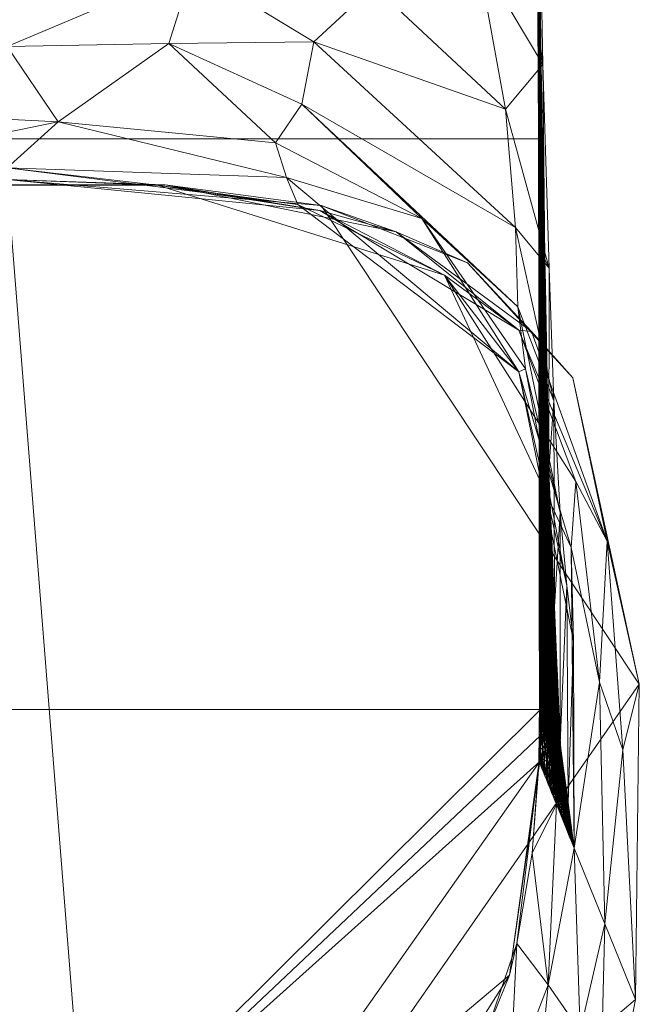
# Model space of a CAD drawing. Header units: millimetres. Extents: x -165 to 165, y -40 to 120.
# Tile 6 of 9: x 0 to 24, y -7 to 30. Entities that reach past the tile are written whole.
import ezdxf

# ---------------------------------------------------------------- set-up
doc = ezdxf.new("R2010")
doc.units = ezdxf.units.MM
doc.layers.add('A-GENM', color=13, linetype='Continuous')

# ---------------------------------------------------------------- blocks, each defined once
blk = doc.blocks.new('Model_FFAS1703-101GL0BF0 - Model_FFAS1703-101GL0BF0-430332-Preview')
at = {"layer": 'A-GENM', "lineweight": 9}
mesh = blk.add_polyface(dxfattribs=at)
corners = [(-19.24, 77.444, 123.234), (-19.732, 62.277, 122.605), (-19.979, 47.053, 121.974), (-20.123, 25.537, 121.081), (-20.153, 3.965, 120.186), (-20.145, 2.981, 120.145), (-20.122, 1.997, 120.104), (-19.059, -5.823, 119.78), (-15.049, -12.368, 119.508), (-8.222, -15.379, 119.383), (0, -16.069, 119.355), (7.831, -15.456, 119.38), (14.975, -12.429, 119.506), (18.984, -6.075, 119.769), (20.122, 1.997, 120.104), (20.145, 2.981, 120.145), (20.153, 3.965, 120.186), (20.123, 25.537, 121.081), (19.979, 47.053, 121.974), (19.732, 62.277, 122.605), (19.24, 77.444, 123.234), (18.624, 87.912, 123.669), (17.503, 98.686, 124.116), (15.386, 108.744, 124.533), (10.159, 117.407, 124.892), (0, 120, 125), (-11.822, 115.806, 124.826), (-16.461, 104.625, 124.362), (-18.254, 92.252, 123.849)]
mesh.append_faces([[corners[k] for k in face] for face in [(9, 7, 8)]], dxfattribs={"vtx0": -1})
mesh.append_faces([[corners[k] for k in face] for face in [(16, 10, 15), (7, 9, 6), (6, 10, 5), (28, 22, 27)]], dxfattribs={"vtx0": -1, "vtx1": -1})
mesh.append_faces([[corners[k] for k in face] for face in [(10, 16, 4), (25, 27, 23)]], dxfattribs={"vtx0": -1, "vtx1": -1, "vtx2": -1})
mesh.append_faces([[corners[k] for k in face] for face in [(11, 13, 14), (4, 16, 17, 3), (6, 9, 10), (10, 4, 5), (2, 18, 19, 1), (1, 19, 20, 0), (28, 21, 22), (18, 2, 3, 17)]], dxfattribs={"vtx0": -1, "vtx2": -1})
mesh.append_faces([[corners[k] for k in face] for face in [(24, 25, 23)]], dxfattribs={"vtx1": -1})
mesh.append_faces([[corners[k] for k in face] for face in [(14, 15, 10), (10, 11, 14), (22, 23, 27), (20, 21, 0), (28, 0, 21)]], dxfattribs={"vtx1": -1, "vtx2": -1})
mesh.append_faces([[corners[k] for k in face] for face in [(11, 12, 13), (25, 26, 27)]], dxfattribs={"vtx2": -1})
mesh = blk.add_polyface(dxfattribs=at)
corners = [(19.938, 47.094, 120.975), (20.162, 28.96, 117.862), (20.465, 13.017, 108.683), (20.892, 2.686, 93.463), (21.42, -1.267, 75.5), (21.313, 10.093, 75.5), (16.521, 20.382, 75.5), (5.68, 23.782, 75.5), (-5.68, 23.782, 75.5), (-16.521, 20.382, 75.5), (-21.313, 10.093, 75.5), (-21.42, -1.267, 75.5), (-20.891, 2.706, 93.512), (-20.466, 13.011, 108.678), (-20.163, 28.91, 117.846), (-19.938, 47.094, 120.975), (-19.241, 47.094, 112.483), (-12.629, 47.094, 107.123), (-4.26, 47.094, 105.525), (4.26, 47.094, 105.525), (12.629, 47.094, 107.123), (19.241, 47.094, 112.483), (0.001, 29.025, 95.801), (9.208, 35.751, 103.152), (10.55, 24.078, 87.288), (-10.549, 24.078, 87.288), (-9.207, 35.751, 103.152), (0.001, 40.099, 104.039), (0, 24.444, 82.637), (17.02, 38.339, 107.946), (18.827, 26.665, 104.04), (19.334, 16.733, 84.142), (-19.334, 16.732, 84.142), (-19.423, 19.134, 95.817), (-17.019, 38.339, 107.945), (19.289, 19.183, 95.188), (-18.605, 27.327, 104.137), (21.19, 0.453, 83.318), (-21.19, 0.457, 83.317), (20.035, 39.202, 119.62), (-20.036, 39.203, 119.617), (8.822, 41.747, 105.301), (10.987, 23.055, 80.931), (-10.987, 23.055, 80.932), (-8.822, 41.748, 105.301), (20.104, 35.803, 113.499), (20.242, 28.346, 110.564), (20.314, 20.988, 113.273), (-20.104, 35.78, 113.498), (-20.243, 28.374, 110.612), (-20.314, 20.961, 113.262), (-20.474, 20.872, 106.787), (-20.66, 15.643, 101.743), (-20.678, 7.858, 101.095), (-20.856, 11.91, 95.492), (-19.618, 16.818, 90.155), (-21.097, 9.295, 87.74), (-15.564, 22.762, 91.435), (-14.167, 26.82, 97.574), (-7.294, 26.65, 92.697), (1.926, 26.182, 90.172), (11.131, 26.852, 95.143), (20.483, 20.65, 107.058), (20.66, 15.631, 101.387), (20.679, 7.851, 101.073), (20.892, 11.41, 94.312), (21.15, 8.655, 86.875), (-19.311, 22.344, 100.766), (19.201, 22.186, 100.166), (0.22, 33.855, 100.871), (17.775, 32.488, 106.316), (13.854, 31.307, 102.108), (7.002, 31.994, 100.015), (19.582, 16.848, 89.867), (15.672, 22.523, 90.962), (10.136, 25.383, 91.264), (-18.028, 32.626, 106.716), (-14.203, 31.97, 102.831), (-7.235, 31.332, 99.448), (-16.358, 20.986, 86.956), (-21.075, 10.65, 81.523), (11.587, 29.198, 98.762), (6.109, 29.141, 96.642), (-3.114, 25.148, 86.882), (21.396, 6.546, 80.804), (-6.163, 28.818, 96.196)]
mesh.append_faces([[corners[k] for k in face] for face in [(1, 45, 39), (6, 31, 5), (17, 34, 16), (9, 43, 8), (40, 48, 14), (50, 51, 13), (3, 65, 64), (4, 84, 37)]], dxfattribs={"vtx0": -1, "vtx1": -1})
mesh.append_faces([[corners[k] for k in face] for face in [(43, 28, 8), (45, 70, 29), (29, 23, 41), (44, 27, 26), (27, 69, 26), (46, 47, 62), (48, 16, 34), (31, 74, 73), (79, 57, 25), (44, 34, 17), (27, 19, 41), (45, 46, 70), (28, 24, 42), (35, 63, 65), (52, 13, 51), (70, 71, 23), (31, 6, 42), (84, 31, 66), (69, 27, 23), (55, 79, 32), (77, 76, 26), (83, 60, 28), (59, 60, 83), (56, 12, 54), (32, 79, 43), (21, 39, 45), (75, 61, 74), (38, 56, 80), (74, 35, 73), (14, 48, 49), (58, 57, 33), (26, 78, 77), (29, 41, 20), (68, 62, 63), (65, 63, 64), (67, 52, 51), (51, 49, 36), (31, 73, 66), (27, 41, 23), (28, 42, 7), (31, 42, 24), (32, 43, 9), (43, 25, 83), (27, 44, 18), (34, 44, 26), (46, 45, 1), (21, 45, 29), (46, 30, 70), (16, 48, 40), (49, 76, 36), (76, 48, 34), (49, 51, 50), (67, 51, 36), (54, 52, 33), (53, 52, 54), (55, 54, 33), (55, 56, 54), (55, 33, 57), (55, 32, 56), (80, 56, 32), (33, 67, 58), (59, 25, 57), (77, 36, 76), (78, 85, 58), (58, 59, 57), (59, 22, 60), (22, 82, 60), (28, 60, 24), (69, 23, 72), (81, 68, 61), (63, 62, 2), (46, 62, 30), (68, 63, 35), (66, 65, 3), (73, 35, 65), (84, 66, 37), (58, 67, 36), (52, 67, 33), (61, 68, 35), (62, 68, 30), (23, 71, 72), (59, 85, 22), (71, 70, 30), (23, 29, 70), (81, 30, 68), (72, 81, 82), (81, 72, 71), (22, 69, 72), (66, 73, 65), (74, 31, 24), (75, 74, 24), (61, 35, 74), (24, 60, 75), (82, 75, 60), (48, 76, 49), (26, 76, 34), (78, 26, 69), (58, 36, 77), (22, 78, 69), (58, 77, 78), (57, 79, 55), (43, 79, 25), (9, 80, 32), (81, 71, 30), (82, 81, 61), (82, 61, 75), (72, 82, 22), (43, 83, 28), (59, 83, 25), (31, 84, 5), (58, 85, 59), (78, 22, 85)]], dxfattribs={"vtx0": -1, "vtx1": -1, "vtx2": -1})
mesh.append_faces([[corners[k] for k in face] for face in [(27, 18, 19), (44, 17, 18), (28, 7, 8), (84, 4, 5), (29, 20, 21), (46, 1, 47), (63, 2, 64), (80, 10, 11)]], dxfattribs={"vtx0": -1, "vtx2": -1})
mesh.append_faces([[corners[k] for k in face] for face in [(19, 20, 41), (53, 13, 52), (9, 10, 80), (6, 7, 42), (11, 38, 80), (47, 2, 62), (50, 14, 49), (12, 53, 54), (38, 12, 56), (3, 37, 66)]], dxfattribs={"vtx1": -1, "vtx2": -1})
mesh.append_faces([[corners[k] for k in face] for face in [(21, 0, 39), (40, 15, 16)]], dxfattribs={"vtx2": -1})
mesh = blk.add_polyface(dxfattribs=at)
corners = [(19.938, 47.094, 120.975), (19.959, 47.074, 121.474), (19.979, 47.053, 121.974), (20.123, 25.537, 121.081), (20.153, 3.965, 120.186), (20.132, 3.986, 119.687), (20.111, 4.007, 119.188), (20.08, 25.82, 120.093), (20.038, 32.222, 120.358), (20.051, 36.295, 121.527), (20.087, 30.916, 121.304), (19.988, 39.658, 120.667), (20.099, 12.665, 119.547), (20.138, 14.751, 120.633), (20.147, 8.298, 120.366), (20.015, 41.674, 121.75), (20.105, 8.336, 119.367), (19.963, 43.376, 120.821), (20.09, 19.242, 119.82), (20.013, 35.94, 120.513), (20.13, 20.144, 120.857)]
mesh.append_faces([[corners[k] for k in face] for face in [(15, 1, 2)]], dxfattribs={"vtx0": -1})
mesh.append_faces([[corners[k] for k in face] for face in [(14, 12, 13), (20, 7, 3), (8, 10, 7), (7, 20, 18)]], dxfattribs={"vtx0": -1, "vtx1": -1})
mesh.append_faces([[corners[k] for k in face] for face in [(15, 17, 1), (5, 16, 14)]], dxfattribs={"vtx0": -1, "vtx1": -1, "vtx2": -1})
mesh.append_faces([[corners[k] for k in face] for face in [(11, 15, 9), (13, 12, 18), (9, 8, 19), (8, 9, 10)]], dxfattribs={"vtx0": -1, "vtx2": -1})
mesh.append_faces([[corners[k] for k in face] for face in [(10, 3, 7), (16, 12, 14), (11, 17, 15), (19, 11, 9), (20, 13, 18)]], dxfattribs={"vtx1": -1, "vtx2": -1})
mesh.append_faces([[corners[k] for k in face] for face in [(5, 6, 16), (14, 4, 5), (17, 0, 1)]], dxfattribs={"vtx2": -1})
mesh = blk.add_polyface(dxfattribs=at)
corners = [(20.108, 23.481, 119.455), (20.046, 35.684, 120.253), (20.02, 34.793, 120.465), (20.151, 23.788, 118.355), (20.1, 30.693, 119.389), (20.163, 17.816, 118.01), (20.08, 25.82, 120.093), (20.255, 19.776, 115.602), (20.122, 32.23, 118.424), (20.108, 33.32, 118.611), (20.187, 23.721, 117.467), (20.211, 21.566, 116.811), (20.068, 36.59, 119.172), (20.095, 34.41, 118.798), (20.054, 37.68, 119.359), (20.04, 38.857, 119.561), (20.218, 21.974, 116.636), (20.182, 22.932, 117.576), (20.011, 41.21, 119.965), (20.132, 28.787, 118.726), (19.996, 42.387, 120.167), (19.982, 43.564, 120.369), (20.122, 25.087, 119.071), (19.967, 44.741, 120.571), (20.259, 22.639, 115.603), (20.181, 27.964, 117.289), (20.162, 28.96, 117.862), (20.243, 23.502, 116.026), (20.23, 24.167, 116.37), (20.148, 30.05, 118.049), (20.135, 31.14, 118.236), (20.243, 20.084, 115.943), (20.274, 18.65, 115.034), (20.081, 35.5, 118.985), (20.025, 40.034, 119.763), (19.953, 45.917, 120.773), (19.938, 47.094, 120.975)]
mesh.append_faces([[corners[k] for k in face] for face in [(13, 7, 9), (33, 16, 13), (12, 16, 33), (14, 10, 12), (20, 4, 18)]], dxfattribs={"vtx0": -1, "vtx1": -1})
mesh.append_faces([[corners[k] for k in face] for face in [(0, 1, 2), (3, 4, 5), (10, 11, 12), (16, 12, 11), (15, 17, 10), (3, 18, 4), (19, 18, 3), (22, 23, 1), (24, 26, 27), (29, 28, 27), (7, 13, 31), (28, 8, 32), (16, 31, 13), (17, 15, 19), (5, 4, 22), (4, 21, 22), (2, 1, 35), (22, 1, 0)]], dxfattribs={"vtx0": -1, "vtx1": -1, "vtx2": -1})
mesh.append_faces([[corners[k] for k in face] for face in [(7, 8, 9), (24, 25, 26), (28, 29, 30), (28, 30, 8), (27, 26, 29), (1, 23, 35)]], dxfattribs={"vtx0": -1, "vtx2": -1})
mesh.append_faces([[corners[k] for k in face] for face in [(19, 15, 34, 18)]], dxfattribs={"vtx0": -1, "vtx3": -1})
mesh.append_faces([[corners[k] for k in face] for face in [(2, 6, 0), (14, 15, 10), (20, 21, 4), (21, 23, 22)]], dxfattribs={"vtx1": -1, "vtx2": -1})
mesh.append_faces([[corners[k] for k in face] for face in [(35, 36, 2)]], dxfattribs={"vtx2": -1})
mesh = blk.add_polyface(dxfattribs=at)
corners = [(20.243, 23.502, 116.026), (20.324, 16.513, 113.532), (20.259, 22.639, 115.603), (20.232, 12.873, 115.841), (20.187, 23.721, 117.467), (20.182, 22.932, 117.576), (20.266, 12.26, 114.804), (20.218, 21.974, 116.636), (20.211, 21.566, 116.811), (20.08, 25.82, 120.093), (20.132, 3.907, 118.496), (20.108, 23.481, 119.455), (20.132, 28.787, 118.726), (20.151, 23.788, 118.355), (20.202, 16.47, 116.898), (20.35, 15.983, 112.781), (20.181, 27.964, 117.289), (20.338, 16.157, 113.128), (20.307, 17.207, 114.043), (20.23, 24.167, 116.37), (20.243, 20.084, 115.943), (20.301, 11.471, 113.714), (20.255, 19.776, 115.602), (20.294, 17.519, 114.424), (20.374, 14.728, 111.982), (20.307, 20.08, 114.199), (20.389, 14.329, 111.534), (20.406, 13.667, 110.954), (20.238, 24.974, 115.567), (20.276, 22.981, 114.42), (20.257, 23.978, 114.994), (20.416, 13.662, 110.67), (20.295, 21.985, 113.846), (20.219, 25.971, 116.141), (20.2, 26.967, 116.715), (20.122, 32.23, 118.424), (20.274, 18.65, 115.034), (20.377, 16.744, 112.023), (20.314, 20.988, 113.273), (20.352, 18.995, 112.125), (20.333, 19.992, 112.699), (20.49, 11.226, 108.216), (20.371, 17.999, 111.551), (20.279, 12.674, 114.467), (20.242, 14.049, 115.633), (20.153, 3.808, 117.803), (20.122, 25.087, 119.071), (20.479, 11.279, 108.532)]
mesh.append_faces([[corners[k] for k in face] for face in [(16, 15, 34), (34, 15, 33)]], dxfattribs={"vtx0": -1, "vtx1": -1})
mesh.append_faces([[corners[k] for k in face] for face in [(0, 1, 2), (3, 4, 5), (6, 7, 8), (9, 10, 11), (12, 13, 14), (15, 16, 17), (18, 0, 19), (0, 18, 1), (20, 21, 22), (19, 23, 18), (15, 24, 25), (26, 27, 28), (26, 28, 25), (2, 1, 17), (16, 2, 17), (35, 22, 36), (15, 25, 33), (31, 30, 27), (31, 37, 32), (7, 43, 20), (4, 44, 8), (44, 4, 3), (14, 3, 5), (12, 14, 5), (36, 23, 19), (45, 46, 11)]], dxfattribs={"vtx0": -1, "vtx1": -1, "vtx2": -1})
mesh.append_faces([[corners[k] for k in face] for face in [(25, 28, 33), (37, 38, 32)]], dxfattribs={"vtx0": -1, "vtx2": -1})
mesh.append_faces([[corners[k] for k in face] for face in [(29, 30, 31, 32), (39, 40, 41, 42), (30, 28, 27), (40, 38, 47)]], dxfattribs={"vtx1": -1, "vtx2": -1})
mesh = blk.add_polyface(dxfattribs=at)
corners = [(20.616, 7.557, 103.783), (20.634, 7.14, 103.134), (20.535, 10.689, 106.656), (20.132, 3.907, 118.496), (20.153, 3.808, 117.803), (20.108, 23.481, 119.455), (20.324, 16.513, 113.532), (20.431, 2.472, 108.494), (20.39, 9.583, 110.89), (20.266, 12.26, 114.804), (20.311, 3.048, 112.504), (20.279, 12.674, 114.467), (20.351, 2.856, 111.167), (20.316, 11.449, 113.277), (20.301, 11.471, 113.714), (20.568, 8.946, 105.509), (20.446, 14.013, 109.257), (20.271, 3.239, 113.841), (20.242, 14.049, 115.633), (20.232, 12.873, 115.841), (20.462, 8.155, 108.508), (20.48, 7.96, 107.957), (20.406, 13.667, 110.954), (20.389, 14.329, 111.534), (20.444, 8.513, 109.105), (20.461, 11.887, 109.164), (20.519, 7.066, 106.592), (20.538, 6.756, 105.982), (20.556, 6.532, 105.388), (20.49, 11.226, 108.216), (20.479, 11.279, 108.532), (20.599, 7.923, 104.372), (20.675, 6.426, 101.708), (20.572, 10.434, 104.878), (20.545, 11.08, 105.829), (20.465, 13.017, 108.683), (20.605, 8.563, 104.17), (20.519, 11.725, 106.78), (20.08, 25.82, 120.093), (20.111, 4.007, 119.188), (20.471, 2.28, 107.157), (20.374, 14.728, 111.982), (20.406, 9.39, 110.368), (20.336, 10.687, 112.604), (20.391, 2.664, 109.83), (20.294, 17.519, 114.424), (20.491, 2.184, 106.489), (20.416, 13.662, 110.67), (20.445, 12.325, 109.682), (20.52, 10.044, 107.146), (20.537, 9.591, 106.553), (20.453, 13.595, 109.509), (20.331, 2.952, 111.836), (20.492, 12.371, 107.732), (20.291, 3.144, 113.172), (20.202, 16.47, 116.898), (20.252, 3.332, 114.485), (20.122, 25.087, 119.071), (20.173, 3.709, 117.111), (20.698, 6.027, 100.87), (20.599, 9.788, 103.927)]
mesh.append_faces([[corners[k] for k in face] for face in [(33, 59, 60)]], dxfattribs={"vtx0": -1, "vtx1": -1})
mesh.append_faces([[corners[k] for k in face] for face in [(0, 1, 2), (6, 7, 8), (9, 10, 11), (12, 13, 14), (15, 2, 16), (17, 18, 19), (20, 21, 22), (23, 24, 20), (25, 26, 27), (28, 29, 30), (15, 31, 2), (35, 2, 1), (40, 41, 42), (43, 44, 45), (46, 24, 41), (47, 21, 48), (25, 48, 26), (27, 30, 25), (29, 28, 49), (50, 51, 49), (11, 52, 14), (0, 2, 31), (18, 54, 9), (55, 56, 19), (32, 34, 36), (1, 36, 37)]], dxfattribs={"vtx0": -1, "vtx1": -1, "vtx2": -1})
mesh.append_faces([[corners[k] for k in face] for face in [(32, 33, 34), (36, 34, 37), (1, 37, 53), (57, 4, 58)]], dxfattribs={"vtx0": -1, "vtx2": -1})
mesh.append_faces([[corners[k] for k in face] for face in [(3, 4, 5), (53, 35, 1)]], dxfattribs={"vtx1": -1, "vtx2": -1})
mesh.append_faces([[corners[k] for k in face] for face in [(38, 39, 3)]], dxfattribs={"vtx2": -1})
mesh = blk.add_polyface(dxfattribs=at)
corners = [(20.324, 16.513, 113.532), (20.307, 17.207, 114.043), (20.431, 2.472, 108.494), (20.39, 9.583, 110.89), (20.406, 9.39, 110.368), (20.338, 16.157, 113.128), (20.35, 15.983, 112.781), (20.274, 18.65, 115.034), (20.336, 10.687, 112.604), (20.294, 17.519, 114.424), (20.122, 25.087, 119.071), (20.173, 3.709, 117.111), (20.163, 17.816, 118.01), (20.48, 7.96, 107.957), (20.416, 13.662, 110.67), (20.406, 13.667, 110.954), (20.445, 12.325, 109.682), (20.377, 16.744, 112.023), (20.461, 11.887, 109.164), (20.479, 11.279, 108.532), (20.314, 20.988, 113.273), (20.49, 11.226, 108.216), (20.52, 10.044, 107.146), (20.453, 13.595, 109.509), (20.537, 9.591, 106.553), (20.557, 9.041, 105.87), (20.39, 17.002, 110.978), (20.374, 14.728, 111.982), (20.411, 2.568, 109.162), (20.255, 19.776, 115.602), (20.316, 11.449, 113.277), (20.301, 11.471, 113.714), (20.389, 14.329, 111.534), (20.307, 20.08, 114.199), (20.444, 8.513, 109.105), (20.462, 8.155, 108.508), (20.333, 19.992, 112.699), (20.371, 17.999, 111.551), (20.427, 15.01, 109.83), (20.408, 16.006, 110.404), (20.568, 8.946, 105.509), (20.446, 14.013, 109.257), (20.535, 10.689, 106.656), (20.465, 13.017, 108.683), (20.279, 12.674, 114.467), (20.243, 20.084, 115.943), (20.218, 21.974, 116.636), (20.266, 12.26, 114.804), (20.213, 3.517, 115.774), (20.202, 16.47, 116.898), (20.151, 23.788, 118.355), (20.242, 14.049, 115.633), (20.211, 21.566, 116.811)]
mesh.append_faces([[corners[k] for k in face] for face in [(0, 1, 2), (3, 4, 5), (5, 4, 6), (7, 8, 9), (10, 11, 12), (13, 14, 15), (14, 16, 17), (18, 19, 20), (18, 20, 17), (21, 22, 23), (24, 25, 26), (24, 26, 23), (6, 4, 27), (0, 3, 5), (9, 28, 1), (29, 30, 7), (30, 29, 31), (30, 8, 7), (32, 33, 27), (32, 27, 34), (35, 15, 32), (18, 17, 16), (21, 36, 19), (21, 23, 37), (40, 39, 25), (44, 31, 45), (44, 46, 47), (48, 49, 50), (51, 47, 52), (12, 48, 50)]], dxfattribs={"vtx0": -1, "vtx1": -1, "vtx2": -1})
mesh.append_faces([[corners[k] for k in face] for face in [(23, 26, 37), (42, 43, 41)]], dxfattribs={"vtx0": -1, "vtx2": -1})
mesh.append_faces([[corners[k] for k in face] for face in [(38, 39, 40, 41), (39, 26, 25)]], dxfattribs={"vtx1": -1, "vtx2": -1})
mesh = blk.add_polyface(dxfattribs=at)
corners = [(23.738, -6.993), (22.33, -14.302), (18.127, -20.343), (11.263, -23.147), (3.806, -23.933), (-3.658, -23.939), (-11.074, -23.184), (-17.963, -20.465), (-22.293, -14.407), (-23.738, -6.993), (-23.881, 4.94), (-21.374, 16.504), (-17.394, 20.853), (-11.876, 23.016), (0.001, 24), (11.87, 23.017), (17.395, 20.852), (21.375, 16.502), (23.882, 4.929)]
mesh.append_faces([[corners[k] for k in face] for face in [(3, 1, 2)]], dxfattribs={"vtx0": -1})
mesh.append_faces([[corners[k] for k in face] for face in [(10, 13, 14, 5)]], dxfattribs={"vtx0": -1, "vtx2": -1, "vtx3": -1})
mesh.append_faces([[corners[k] for k in face] for face in [(8, 9, 6, 7)]], dxfattribs={"vtx1": -1})
mesh.append_faces([[corners[k] for k in face] for face in [(4, 5, 14), (18, 0, 4)]], dxfattribs={"vtx1": -1, "vtx2": -1})
mesh.append_faces([[corners[k] for k in face] for face in [(14, 15, 18, 4)]], dxfattribs={"vtx1": -1, "vtx2": -1, "vtx3": -1})
mesh.append_faces([[corners[k] for k in face] for face in [(0, 1, 3, 4), (5, 6, 9, 10)]], dxfattribs={"vtx1": -1, "vtx3": -1})
mesh.append_faces([[corners[k] for k in face] for face in [(11, 12, 13, 10)]], dxfattribs={"vtx2": -1})
mesh.append_faces([[corners[k] for k in face] for face in [(15, 16, 17, 18)]], dxfattribs={"vtx3": -1})
mesh = blk.add_polyface(dxfattribs=at)
corners = [(23.738, -6.993), (23.882, 4.929), (21.375, 16.502), (17.395, 20.852), (11.87, 23.017), (0.001, 24), (-11.876, 23.016), (-17.394, 20.853), (-21.374, 16.504), (-23.881, 4.94), (-23.738, -6.993), (-22.579, -4.13, 37.75), (-21.42, -1.267, 75.5), (-21.313, 10.093, 75.5), (-16.521, 20.382, 75.5), (-5.681, 23.782, 75.5), (5.68, 23.782, 75.5), (16.521, 20.382, 75.5), (21.313, 10.093, 75.5), (21.42, -1.267, 75.5), (22.579, -4.13, 37.75), (19.327, 18.312, 38.022), (-19.327, 18.313, 38.022), (14.694, 22.022, 22.177), (-14.697, 22.02, 22.177), (11.812, 22.824, 50.456), (-11.818, 22.823, 50.455), (-0.004, 24, 43.302), (5.971, 23.804, 20.134), (-5.96, 23.805, 20.134), (22.384, 5.003, 49.899), (-22.384, 5.013, 49.892), (22.674, 10.329, 23.776), (-22.675, 10.33, 23.766), (19.816, 18.257, 18.303), (-19.815, 18.258, 18.303), (23.259, 2.448, 23.071), (-23.259, 2.456, 23.071), (21.481, 12.585, 52.944), (-21.479, 12.593, 52.944)]
mesh.append_faces([[corners[k] for k in face] for face in [(4, 23, 3), (20, 30, 19), (16, 27, 15), (18, 38, 17), (11, 37, 10), (7, 24, 6), (12, 31, 11), (3, 34, 2), (0, 36, 20), (10, 37, 9), (14, 39, 13)]], dxfattribs={"vtx0": -1, "vtx1": -1})
mesh.append_faces([[corners[k] for k in face] for face in [(26, 29, 24), (23, 4, 28), (32, 21, 38), (28, 25, 23), (34, 23, 21), (34, 3, 23), (21, 23, 25), (29, 28, 5), (15, 27, 26), (28, 29, 27), (33, 37, 31), (22, 24, 35), (26, 22, 14), (29, 6, 24), (14, 22, 39), (24, 22, 26), (25, 28, 27), (27, 29, 26), (21, 25, 17), (38, 18, 30), (25, 27, 16), (13, 39, 31), (32, 36, 1), (35, 33, 22), (32, 2, 34), (36, 30, 20), (37, 33, 9), (33, 31, 39), (32, 34, 21), (7, 35, 24), (33, 35, 8), (30, 36, 32), (31, 37, 11), (32, 38, 30), (17, 38, 21), (33, 39, 22)]], dxfattribs={"vtx0": -1, "vtx1": -1, "vtx2": -1})
mesh.append_faces([[corners[k] for k in face] for face in [(29, 5, 6), (33, 8, 9), (28, 4, 5), (31, 12, 13)]], dxfattribs={"vtx0": -1, "vtx2": -1})
mesh.append_faces([[corners[k] for k in face] for face in [(0, 1, 36), (14, 15, 26), (1, 2, 32), (16, 17, 25), (18, 19, 30), (7, 8, 35)]], dxfattribs={"vtx1": -1, "vtx2": -1})
mesh = blk.add_polyface(dxfattribs=at)
corners = [(20.625, 9.143, 102.975), (20.698, 6.027, 100.87), (20.74, 5.084, 99.337), (20.444, 8.513, 109.105), (20.511, 2.088, 105.82), (20.462, 8.155, 108.508), (20.634, 7.14, 103.134), (20.616, 7.557, 103.783), (20.677, 4.45, 101.188), (20.614, 5.488, 103.377), (20.557, 9.041, 105.87), (20.537, 9.591, 106.553), (20.769, 4.607, 98.296), (20.652, 8.497, 102.024), (20.572, 10.434, 104.878), (20.675, 6.426, 101.708), (20.374, 14.728, 111.982), (20.471, 2.28, 107.157), (20.491, 2.184, 106.489), (20.213, 3.517, 115.774), (20.233, 3.424, 115.13), (20.202, 16.47, 116.898), (20.538, 6.756, 105.982), (20.556, 6.532, 105.388), (20.479, 11.279, 108.532), (20.634, 5.19, 102.682), (20.568, 8.946, 105.509), (20.787, 4.362, 97.642), (20.732, 6.56, 99.17), (20.705, 7.206, 100.122), (20.679, 7.851, 101.073), (20.599, 9.788, 103.927), (20.679, 5.848, 101.471), (20.605, 8.563, 104.17), (20.406, 9.39, 110.368), (20.39, 9.583, 110.89), (20.451, 2.376, 107.825), (20.371, 2.76, 110.499), (20.336, 10.687, 112.604), (20.316, 11.449, 113.277), (20.551, 1.897, 104.483), (20.445, 12.325, 109.682), (20.48, 7.96, 107.957), (20.571, 1.801, 103.815), (20.519, 7.066, 106.592), (20.52, 10.044, 107.146), (20.599, 7.923, 104.372), (20.331, 2.952, 111.836), (20.279, 12.674, 114.467), (20.311, 3.048, 112.504), (20.291, 3.144, 113.172), (20.242, 14.049, 115.633), (20.271, 3.239, 113.841), (20.266, 12.26, 114.804), (20.252, 3.332, 114.485), (20.232, 12.873, 115.841), (20.411, 2.568, 109.162), (20.294, 17.519, 114.424), (20.391, 2.664, 109.83), (20.431, 2.472, 108.494), (20.307, 17.207, 114.043), (20.163, 17.816, 118.01), (20.194, 3.609, 116.419), (20.173, 3.709, 117.111)]
mesh.append_faces([[corners[k] for k in face] for face in [(47, 48, 49), (50, 51, 52), (54, 21, 20), (56, 57, 58), (62, 61, 63)]], dxfattribs={"vtx0": -1, "vtx1": -1})
mesh.append_faces([[corners[k] for k in face] for face in [(0, 1, 2), (3, 4, 5), (6, 7, 8), (9, 10, 11), (12, 13, 2), (1, 14, 15), (22, 23, 24), (9, 25, 10), (25, 26, 10), (32, 33, 6), (34, 35, 36), (37, 38, 39), (40, 41, 42), (43, 44, 41), (9, 11, 45), (26, 25, 46), (7, 46, 8), (15, 33, 32)]], dxfattribs={"vtx0": -1, "vtx1": -1, "vtx2": -1})
mesh.append_faces([[corners[k] for k in face] for face in [(16, 17, 18), (27, 28, 29), (12, 30, 13), (1, 0, 31), (12, 29, 30), (61, 62, 19)]], dxfattribs={"vtx0": -1, "vtx2": -1})
mesh.append_faces([[corners[k] for k in face] for face in [(19, 20, 21), (50, 49, 53), (54, 52, 55), (56, 59, 60), (13, 0, 2)]], dxfattribs={"vtx1": -1, "vtx2": -1})
mesh = blk.add_polyface(dxfattribs=at)
corners = [(20.351, 2.856, 111.167), (20.371, 2.76, 110.499), (20.316, 11.449, 113.277), (20.445, 12.325, 109.682), (20.551, 1.897, 104.483), (20.571, 1.801, 103.815), (20.852, 3.254, 95.258), (20.812, 4.623, 96.317), (20.786, 5.269, 97.268), (20.39, 9.583, 110.89), (20.431, 2.472, 108.494), (20.451, 2.376, 107.825), (20.519, 7.066, 106.592), (20.591, 1.705, 103.147), (20.538, 6.756, 105.982), (20.614, 5.488, 103.377), (20.52, 10.044, 107.146), (20.652, 1.417, 101.142), (20.759, 5.915, 98.219), (20.675, 6.426, 101.708), (20.853, 0.603, 94.42), (20.698, 6.027, 100.87), (20.878, 2.896, 94.281), (20.839, 3.978, 95.366), (20.824, 3.68, 96.288), (20.787, 4.362, 97.642), (20.732, 6.56, 99.17), (20.471, 2.28, 107.157), (20.406, 9.39, 110.368), (20.679, 5.848, 101.471), (20.812, 0.737, 95.772), (20.692, 1.225, 99.805), (20.634, 5.19, 102.682), (20.599, 7.923, 104.372), (20.732, 1.033, 98.468), (20.677, 4.45, 101.188), (20.634, 7.14, 103.134), (20.792, 0.804, 96.448), (20.74, 5.084, 99.337), (20.873, 0.536, 93.744), (20.705, 7.206, 100.122), (20.769, 4.607, 98.296), (20.391, 2.664, 109.83), (20.336, 10.687, 112.604), (20.444, 8.513, 109.105), (20.491, 2.184, 106.489), (20.511, 2.088, 105.82), (20.48, 7.96, 107.957), (20.531, 1.992, 105.152), (20.462, 8.155, 108.508), (20.631, 1.513, 101.81), (20.556, 6.532, 105.388), (20.611, 1.609, 102.478), (20.712, 1.129, 99.136), (20.331, 2.952, 111.836), (20.301, 11.471, 113.714), (20.772, 0.871, 97.124), (20.914, 0.403, 92.392)]
mesh.append_faces([[corners[k] for k in face] for face in [(18, 6, 8)]], dxfattribs={"vtx0": -1, "vtx1": -1})
mesh.append_faces([[corners[k] for k in face] for face in [(12, 13, 14), (15, 16, 17), (19, 20, 21), (6, 18, 24), (25, 24, 26), (6, 22, 7), (19, 29, 30), (15, 31, 32), (33, 34, 35), (36, 37, 29), (38, 21, 39), (25, 40, 41), (47, 49, 48), (50, 16, 51), (51, 14, 52), (53, 33, 32), (35, 56, 36), (38, 57, 41)]], dxfattribs={"vtx0": -1, "vtx1": -1, "vtx2": -1})
mesh.append_faces([[corners[k] for k in face] for face in [(3, 4, 5), (6, 7, 8), (9, 10, 11), (22, 23, 7), (44, 45, 46), (47, 48, 4), (12, 5, 13), (16, 50, 17), (33, 53, 34)]], dxfattribs={"vtx0": -1, "vtx2": -1})
mesh.append_faces([[corners[k] for k in face] for face in [(0, 1, 2), (11, 27, 28), (18, 26, 24), (1, 42, 43), (46, 48, 49), (54, 0, 55)]], dxfattribs={"vtx1": -1, "vtx2": -1})
mesh = blk.add_polyface(dxfattribs=at)
corners = [(20.772, 0.871, 97.124), (20.677, 4.45, 101.188), (20.752, 0.937, 97.8), (20.926, 2.242, 92.546), (21.097, -0.203, 86.266), (20.892, 2.686, 93.463), (21.14, -0.345, 84.831), (20.987, 1.973, 90.222), (20.956, 2.211, 91.302), (20.902, 2.565, 93.424), (20.878, 2.896, 94.281), (21.055, -0.065, 87.66), (20.852, 3.254, 95.258), (20.824, 3.68, 96.288), (20.995, 0.135, 89.688), (21.162, -0.416, 84.113), (21.019, 1.735, 89.141), (21.119, -0.274, 85.549), (20.924, 2.449, 92.383), (21.015, 0.069, 89.012), (21.076, -0.132, 86.984), (20.769, 4.607, 98.296), (20.934, 0.336, 91.716), (20.787, 4.362, 97.642), (20.954, 0.269, 91.04), (20.974, 0.202, 90.364), (20.866, 3.332, 94.414), (20.839, 3.978, 95.366), (20.74, 5.084, 99.337), (20.873, 0.536, 93.744), (20.893, 0.47, 93.068), (20.556, 6.532, 105.388), (20.611, 1.609, 102.478), (20.631, 1.513, 101.81), (20.591, 1.705, 103.147), (20.538, 6.756, 105.982), (20.614, 5.488, 103.377), (20.652, 1.417, 101.142), (20.672, 1.321, 100.473), (20.712, 1.129, 99.136), (20.634, 5.19, 102.682), (20.692, 1.225, 99.805), (20.853, 0.603, 94.42), (20.675, 6.426, 101.708), (20.833, 0.67, 95.096), (20.732, 1.033, 98.468), (20.792, 0.804, 96.448), (20.634, 7.14, 103.134), (20.698, 6.027, 100.87), (20.812, 0.737, 95.772), (20.914, 0.403, 92.392), (20.679, 5.848, 101.471)]
mesh.append_faces([[corners[k] for k in face] for face in [(0, 1, 2), (27, 9, 26), (39, 40, 41), (42, 43, 44), (46, 47, 0), (50, 28, 30), (22, 21, 50)]], dxfattribs={"vtx0": -1, "vtx1": -1})
mesh.append_faces([[corners[k] for k in face] for face in [(3, 4, 5), (9, 10, 11), (12, 13, 14), (9, 20, 3), (19, 10, 12), (21, 22, 23), (24, 13, 23), (10, 9, 27), (9, 3, 26)]], dxfattribs={"vtx0": -1, "vtx1": -1, "vtx2": -1})
mesh.append_faces([[corners[k] for k in face] for face in [(6, 7, 8), (15, 16, 7), (17, 8, 18), (12, 14, 19), (13, 24, 25), (3, 5, 26), (4, 18, 5), (28, 29, 30), (31, 32, 33), (36, 37, 38), (36, 38, 41), (51, 46, 49)]], dxfattribs={"vtx0": -1, "vtx2": -1})
mesh.append_faces([[corners[k] for k in face] for face in [(22, 24, 23), (25, 14, 13), (34, 32, 35), (45, 2, 1), (42, 29, 48), (49, 44, 43)]], dxfattribs={"vtx1": -1, "vtx2": -1})
mesh = blk.add_polyface(dxfattribs=at)
corners = [(20.081, 2.039, 119.106), (20.75, 0.386, 97.303), (21.42, -1.267, 75.5), (20.752, 0.937, 97.8), (20.111, 4.007, 119.188), (20.415, 1.213, 108.205), (20.431, 2.472, 108.494), (20.316, 3.024, 112.342), (20.583, 0.799, 102.754), (20.591, 1.705, 103.147), (20.511, 2.088, 105.82), (20.468, 1.66, 107.062), (20.248, 1.626, 113.655), (20.372, 2.008, 110.223), (20.549, 1.411, 104.377), (20.644, 1.032, 101.193), (20.499, 1.006, 105.479), (20.332, 1.419, 110.93), (20.302, 2.06, 112.408), (20.214, 3.516, 115.765), (20.222, 2.509, 115.185), (20.164, 1.833, 116.381), (20.096, 3.023, 119.147), (20.667, 0.593, 100.028), (20.712, 0.717, 98.849), (21.003, -0.238, 89.073), (20.992, 0.144, 89.776), (20.872, 0.541, 93.788), (20.877, 0.074, 93.188), (20.813, 0.23, 95.245), (20.83, 0.44, 95.04), (20.672, 1.321, 100.473), (20.773, 0.522, 96.844), (20.744, 0.78, 97.952), (20.691, 0.993, 99.744), (20.812, 0.739, 95.794), (20.899, 0.22, 92.771), (20.94, -0.082, 91.13), (20.96, 0.037, 90.763), (20.932, 0.342, 91.782), (21.206, -0.562, 82.638), (21.211, -0.753, 82.286), (21.316, -1.01, 78.893), (21.313, -0.915, 79.069), (21.107, -0.495, 85.679), (21.099, -0.209, 86.207), (21.045, -0.032, 87.991), (21.263, -0.881, 80.59), (21.259, -0.738, 80.853), (21.233, -0.65, 81.746), (21.152, -0.385, 84.422), (21.159, -0.624, 83.983), (21.018, -0.138, 88.838), (21.055, -0.367, 87.376), (21.071, -0.298, 87.077), (20.162, 3.761, 117.476), (20.185, 3.063, 116.614), (20.167, 2.473, 116.866), (20.101, 3.351, 119.161), (20.145, 3.017, 117.85), (20.631, 1.513, 101.81), (20.123, 1.936, 117.743), (20.712, 1.129, 99.136), (20.471, 2.28, 107.157), (20.417, 1.64, 108.578), (20.418, 2.061, 108.824), (20.374, 2.748, 110.418), (20.457, 1.109, 106.842), (20.484, 1.32, 106.272), (20.533, 1.174, 104.671), (20.584, 1.084, 103.06), (20.598, 1.309, 102.798), (20.625, 0.696, 101.391), (20.649, 0.814, 100.826), (20.509, 1.489, 105.679), (20.493, 1.831, 106.382), (20.374, 1.316, 109.567), (20.342, 2.471, 111.405), (20.289, 2.621, 113.142), (20.265, 3.27, 114.053), (20.237, 2.955, 114.927), (20.541, 0.903, 104.117), (20.551, 1.897, 104.483), (20.29, 1.523, 112.293), (20.255, 2.1, 113.885), (20.206, 1.729, 115.018), (20.708, 0.489, 98.666), (20.787, 0.607, 96.496), (21.366, -1.091, 77.284), (21.368, -1.139, 77.197), (21.394, -1.203, 76.348), (21.393, -1.179, 76.392)]
mesh.append_faces([[corners[k] for k in face] for face in [(83, 84, 12), (6, 65, 63), (10, 75, 82), (67, 64, 5), (55, 56, 19), (28, 30, 29), (26, 52, 46), (40, 41, 49), (51, 45, 44), (42, 43, 47), (47, 49, 41), (45, 51, 50), (41, 50, 51), (62, 33, 3), (7, 77, 66), (63, 75, 10), (76, 13, 17), (3, 87, 35), (43, 89, 88)]], dxfattribs={"vtx0": -1, "vtx1": -1})
mesh.append_faces([[corners[k] for k in face] for face in [(30, 35, 87), (87, 3, 33), (34, 60, 15), (18, 17, 13), (64, 65, 13), (11, 74, 75), (67, 68, 64), (11, 64, 68), (77, 78, 18), (66, 77, 65), (84, 83, 18), (14, 69, 70), (63, 65, 75), (77, 13, 65), (74, 69, 14), (13, 76, 64), (79, 80, 78), (55, 58, 59), (56, 20, 80), (20, 85, 84), (22, 61, 57), (1, 32, 24), (33, 34, 24), (38, 25, 52), (38, 39, 36), (30, 36, 27), (36, 30, 28), (32, 33, 24), (29, 30, 32), (33, 32, 87), (33, 62, 34), (15, 24, 34), (87, 32, 30), (37, 38, 36), (53, 54, 52), (45, 54, 44), (38, 52, 26), (52, 54, 46), (20, 56, 57), (23, 24, 73), (56, 55, 59), (57, 56, 59), (71, 14, 70), (57, 59, 22), (75, 65, 11), (78, 77, 7), (11, 65, 64), (69, 68, 16), (74, 11, 68), (81, 70, 69), (71, 70, 15), (60, 71, 15), (73, 24, 15), (72, 73, 70), (70, 73, 15), (69, 74, 68), (71, 82, 14), (14, 75, 74), (18, 13, 77), (84, 78, 20), (56, 80, 19), (78, 80, 20), (82, 75, 14), (78, 84, 18), (20, 57, 85)]], dxfattribs={"vtx0": -1, "vtx1": -1, "vtx2": -1})
mesh.append_faces([[corners[k] for k in face] for face in [(73, 72, 23), (24, 23, 86), (30, 27, 35), (38, 37, 25), (36, 28, 37), (38, 26, 39), (90, 91, 88), (41, 40, 50), (52, 25, 53), (65, 6, 66), (68, 67, 16), (70, 81, 8), (70, 8, 72), (71, 9, 82), (78, 7, 79), (69, 16, 81), (43, 42, 89), (88, 89, 90)]], dxfattribs={"vtx0": -1, "vtx2": -1})
mesh.append_faces([[corners[k] for k in face] for face in [(0, 61, 22)]], dxfattribs={"vtx1": -1})
mesh.append_faces([[corners[k] for k in face] for face in [(1, 29, 32), (60, 9, 71), (31, 60, 34, 62), (48, 49, 47, 43), (39, 27, 36), (53, 44, 54), (45, 46, 54), (58, 22, 59), (61, 21, 57), (76, 5, 64), (79, 19, 80), (83, 17, 18), (21, 85, 57), (85, 12, 84), (86, 1, 24)]], dxfattribs={"vtx1": -1, "vtx2": -1})
mesh.append_faces([[corners[k] for k in face] for face in [(55, 4, 58), (90, 2, 91)]], dxfattribs={"vtx2": -1})
mesh = blk.add_polyface(dxfattribs=at)
corners = [(20.111, 4.007, 119.188), (20.132, 3.986, 119.687), (20.153, 3.965, 120.186), (20.145, 2.981, 120.145), (20.122, 1.997, 120.104), (20.101, 2.018, 119.605), (20.081, 2.039, 119.106), (20.096, 3.023, 119.147), (20.138, 2.677, 120.133)]
mesh.append_faces([[corners[k] for k in face] for face in [(8, 7, 3)]], dxfattribs={"vtx0": -1, "vtx1": -1})
mesh.append_faces([[corners[k] for k in face] for face in [(3, 7, 1), (7, 8, 5)]], dxfattribs={"vtx0": -1, "vtx1": -1, "vtx2": -1})
mesh.append_faces([[corners[k] for k in face] for face in [(2, 3, 1)]], dxfattribs={"vtx1": -1})
mesh.append_faces([[corners[k] for k in face] for face in [(7, 0, 1), (8, 4, 5), (5, 6, 7)]], dxfattribs={"vtx2": -1})
mesh = blk.add_polyface(dxfattribs=at)
corners = [(21.205, -0.558, 82.678), (21.083, 1.259, 86.98), (21.051, 1.497, 88.061), (21.355, -1.055, 77.653), (21.366, -1.09, 77.294), (21.334, -0.626, 78.412), (21.248, -0.7, 81.242), (21.114, 1.022, 85.9), (21.226, -0.629, 81.96), (21.019, 1.735, 89.141), (21.183, -0.487, 83.395), (21.015, 0.069, 89.012), (21.035, 0.002, 88.336), (20.878, 2.896, 94.281), (21.055, -0.065, 87.66), (21.162, -0.416, 84.113), (21.076, -0.132, 86.984), (20.902, 2.565, 93.424), (21.097, -0.203, 86.266), (21.119, -0.274, 85.549), (20.924, 2.449, 92.383), (20.926, 2.242, 92.546), (20.956, 2.211, 91.302), (21.14, -0.345, 84.831), (20.987, 1.973, 90.222), (21.269, -0.771, 80.524), (21.146, 0.784, 84.819), (21.291, -0.842, 79.807), (21.232, 0.143, 81.907), (21.214, 0.271, 82.489), (21.351, -0.755, 77.83), (21.377, -1.125, 76.936), (21.387, -1.161, 76.577), (21.398, -1.196, 76.218), (21.368, -0.883, 77.247), (21.283, -0.242, 80.16), (21.312, -0.913, 79.089), (21.334, -0.984, 78.371), (21.18, 0.527, 83.654), (21.317, -0.498, 78.995), (21.249, 0.015, 81.324), (21.42, -1.267, 75.5), (21.386, -1.011, 76.665)]
mesh.append_faces([[corners[k] for k in face] for face in [(6, 7, 8), (0, 2, 10), (16, 17, 14), (15, 24, 23), (25, 26, 6), (26, 25, 38), (35, 37, 39), (36, 28, 27), (7, 6, 26), (30, 32, 34)]], dxfattribs={"vtx0": -1, "vtx1": -1})
mesh.append_faces([[corners[k] for k in face] for face in [(0, 1, 2), (1, 0, 8), (13, 12, 14), (9, 15, 10), (21, 16, 18), (22, 19, 23), (27, 28, 29), (30, 4, 31), (35, 36, 37), (29, 25, 27), (39, 37, 3), (3, 5, 39), (4, 30, 5), (33, 42, 34)]], dxfattribs={"vtx0": -1, "vtx2": -1})
mesh.append_faces([[corners[k] for k in face] for face in [(36, 35, 40, 28)]], dxfattribs={"vtx0": -1, "vtx3": -1})
mesh.append_faces([[corners[k] for k in face] for face in [(3, 4, 5), (2, 9, 10), (11, 12, 13), (18, 19, 20), (32, 33, 34), (29, 38, 25), (7, 1, 8), (31, 32, 30)]], dxfattribs={"vtx1": -1, "vtx2": -1})
mesh.append_faces([[corners[k] for k in face] for face in [(33, 41, 42)]], dxfattribs={"vtx2": -1})
mesh = blk.add_polyface(dxfattribs=at)
corners = [(20.081, 2.039, 119.106), (19.838, -1.457, 118.962), (19.252, -4.88, 118.82), (18.124, -8.189, 118.682), (16.243, -11.108, 118.556), (13.57, -13.326, 118.467), (10.384, -14.736, 118.41), (6.996, -15.516, 118.378), (3.564, -15.882, 118.363), (0, -15.986, 118.358), (-3.5, -15.886, 118.363), (-6.982, -15.518, 118.378), (-10.373, -14.74, 118.41), (-13.566, -13.329, 118.466), (-16.241, -11.11, 118.556), (-18.122, -8.192, 118.682), (-19.251, -4.886, 118.82), (-19.839, -1.452, 118.962), (-20.081, 2.039, 119.106), (-20.415, 1.213, 108.205), (-20.75, 0.386, 97.303), (-21.085, -0.441, 86.402), (-21.42, -1.267, 75.5), (-22.579, -4.13, 37.75), (-23.738, -6.993), (-22.293, -14.407), (-17.963, -20.465), (-11.074, -23.184), (-3.658, -23.939), (3.806, -23.933), (11.263, -23.147), (18.127, -20.343), (22.33, -14.302), (23.738, -6.993), (22.579, -4.13, 37.75), (21.42, -1.267, 75.5), (20.75, 0.386, 97.303), (19.888, -12.244, 57.333), (5.285, -19.793, 59.348), (-5.249, -19.8, 59.295), (-19.883, -12.233, 57.49), (-20.826, -6.306, 75.932), (15.234, -16.363, 68.973), (-12.086, -17.814, 69.359), (20.434, -6.435, 84.344), (-17.684, -12.768, 84.222), (8.719, -17.556, 85.039), (-1.751, -18.232, 84.896), (10.771, -19.896, 46.248), (-16.446, -17.597, 44.952), (0.019, -20.764, 47.793), (-21.784, -9.778, 37.52), (21.647, -8.192, 48.303), (15.374, -19.412, 31.039), (18.997, -10.207, 88.017), (4.542, -17.817, 89.031), (-5.953, -17.685, 89.083), (-12.229, -20.403, 34.139), (-7.366, -23.561), (-5.519, -21.913, 28.199), (6.837, -21.899, 26.781)]
mesh.append_faces([[corners[k] for k in face] for face in [(1, 36, 0), (19, 17, 18)]], dxfattribs={"vtx0": -1})
mesh.append_faces([[corners[k] for k in face] for face in [(36, 44, 35), (7, 46, 6), (8, 55, 7), (11, 56, 10), (2, 44, 1), (5, 42, 4), (22, 41, 21), (15, 45, 14), (28, 59, 58), (24, 51, 23), (29, 50, 28), (35, 52, 34), (10, 47, 9), (30, 60, 29)]], dxfattribs={"vtx0": -1, "vtx1": -1})
mesh.append_faces([[corners[k] for k in face] for face in [(37, 44, 54), (55, 38, 46), (50, 38, 55), (60, 30, 48), (43, 49, 57), (39, 43, 57), (1, 44, 36), (52, 44, 37), (49, 45, 40), (35, 44, 52), (42, 53, 37), (46, 48, 42), (32, 34, 52), (42, 37, 54), (5, 46, 42), (48, 46, 38), (50, 47, 39), (13, 45, 43), (60, 50, 29), (7, 55, 46), (47, 56, 39), (20, 41, 17), (55, 9, 47), (41, 40, 45), (56, 43, 39), (37, 53, 31), (54, 4, 42), (30, 53, 48), (12, 43, 56), (42, 48, 53), (45, 16, 41), (45, 49, 43), (60, 48, 38), (40, 26, 49), (51, 25, 40), (50, 59, 28), (51, 40, 41), (22, 51, 41), (32, 52, 37), (2, 54, 44), (50, 55, 47), (10, 56, 47), (26, 57, 49), (59, 50, 39), (58, 59, 57), (57, 59, 39), (50, 60, 38)]], dxfattribs={"vtx0": -1, "vtx1": -1, "vtx2": -1})
mesh.append_faces([[corners[k] for k in face] for face in [(54, 2, 3), (54, 3, 4), (43, 12, 13), (45, 15, 16), (53, 30, 31), (51, 22, 23), (57, 26, 27), (55, 8, 9), (56, 11, 12), (57, 27, 58)]], dxfattribs={"vtx0": -1, "vtx2": -1})
mesh.append_faces([[corners[k] for k in face] for face in [(33, 34, 32)]], dxfattribs={"vtx1": -1})
mesh.append_faces([[corners[k] for k in face] for face in [(25, 26, 40), (5, 6, 46), (31, 32, 37), (13, 14, 45), (16, 17, 41), (20, 21, 41), (19, 20, 17), (24, 25, 51)]], dxfattribs={"vtx1": -1, "vtx2": -1})
mesh = blk.add_polyface(dxfattribs=at)
corners = [(20.081, 2.039, 119.106), (20.101, 2.018, 119.605), (20.122, 1.997, 120.104), (18.984, -6.075, 119.769), (14.975, -12.429, 119.506), (7.831, -15.456, 119.38), (0, -16.069, 119.355), (0, -16.028, 118.857), (0, -15.986, 118.358), (3.564, -15.882, 118.363), (6.996, -15.516, 118.378), (10.384, -14.736, 118.41), (13.57, -13.326, 118.467), (16.243, -11.108, 118.556), (18.124, -8.189, 118.682), (19.252, -4.88, 118.82), (19.838, -1.457, 118.962), (16.98, -9.252, 119.638)]
mesh.append_faces([[corners[k] for k in face] for face in [(5, 11, 4), (10, 7, 9), (15, 3, 14), (14, 17, 13)]], dxfattribs={"vtx0": -1, "vtx1": -1})
mesh.append_faces([[corners[k] for k in face] for face in [(7, 10, 5), (1, 3, 15)]], dxfattribs={"vtx0": -1, "vtx1": -1, "vtx2": -1})
mesh.append_faces([[corners[k] for k in face] for face in [(5, 10, 11), (14, 3, 17), (4, 12, 13), (1, 15, 16)]], dxfattribs={"vtx0": -1, "vtx2": -1})
mesh.append_faces([[corners[k] for k in face] for face in [(6, 7, 5)]], dxfattribs={"vtx1": -1})
mesh.append_faces([[corners[k] for k in face] for face in [(11, 12, 4), (17, 4, 13)]], dxfattribs={"vtx1": -1, "vtx2": -1})
mesh.append_faces([[corners[k] for k in face] for face in [(7, 8, 9), (16, 0, 1), (1, 2, 3)]], dxfattribs={"vtx2": -1})

msp = doc.modelspace()

# ---------------------------------------------------------------- block references
at = {"layer": 'A-GENM', "lineweight": 9}
msp.add_blockref('Model_FFAS1703-101GL0BF0 - Model_FFAS1703-101GL0BF0-430332-Preview', (0, 0), dxfattribs=at)

doc.saveas('drawing.dxf')
